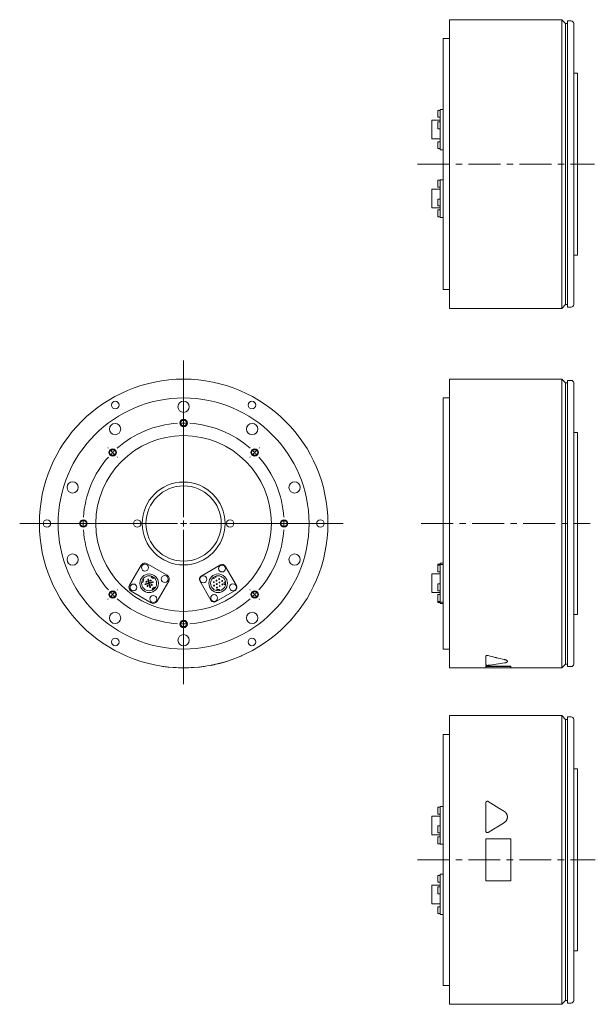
# Model space of a CAD drawing. Header units: millimetres. Extents: x 142 to 1125, y 23 to 815.
# Tile 1 of 2: x 142 to 600, y 23 to 807. Entities that reach past the tile are written whole.
import ezdxf

# ---------------------------------------------------------------- set-up
doc = ezdxf.new("R2010")
doc.units = ezdxf.units.MM
doc.header["$LTSCALE"] = 2
doc.linetypes.add('CENTERX2', pattern=[20.32, 12.7, -2.54, 2.54, -2.54])

# ---------------------------------------------------------------- blocks, each defined once
blk = doc.blocks.new('SW_CENTERMARKSYMBOL_0')
at = {"color": 6, "linetype": 'Continuous', "lineweight": 0}
for p, q in [((0, 5), (0, 129.92)), ((0, 85), (0, 85.5)), ((0, 80), (0, 82.5)), ((0, 80), (0, 77.5)), ((0, 75), (0, 74.5)), ((-60.1, 60.1), (-60.46, 60.46)), ((-56.57, 56.57), (-58.34, 58.34)), ((-56.57, 56.57), (-54.8, 54.8)), ((56.57, 56.57), (54.8, 54.8)), ((56.57, 56.57), (58.34, 58.34)), ((60.1, 60.1), (60.46, 60.46)), ((-53.03, 53.03), (-52.68, 52.68)), ((53.03, 53.03), (52.68, 52.68)), ((-5, 0), (-130.67, 0)), ((-85, 0), (-85.5, 0)), ((-80, 0), (-82.5, 0)), ((-80, 0), (-77.5, 0)), ((-75, 0), (-74.5, 0)), ((0, 0), (-2.5, 0)), ((0, 0), (0, 2.5)), ((0, 0), (0, -2.5)), ((0, 0), (2.5, 0)), ((5, 0), (127.24, 0)), ((75, 0), (74.5, 0)), ((80, 0), (77.5, 0)), ((80, 0), (82.5, 0)), ((85, 0), (85.5, 0)), ((0, -5), (0, -127.96)), ((-56.57, -56.57), (-54.8, -54.8)), ((-53.03, -53.03), (-52.68, -52.68)), ((53.03, -53.03), (52.68, -52.68)), ((56.57, -56.57), (54.8, -54.8)), ((-60.1, -60.1), (-60.46, -60.46)), ((-56.57, -56.57), (-58.34, -58.34)), ((56.57, -56.57), (58.34, -58.34)), ((60.1, -60.1), (60.46, -60.46)), ((0, -75), (0, -74.5)), ((0, -80), (0, -77.5)), ((0, -80), (0, -82.5)), ((0, -85), (0, -85.5))]:
    blk.add_line(p, q, dxfattribs=at)
for start, end in [(93.58099, 131.41901), (90, 91.79049), (88.20951, 90), (48.58099, 86.41901), (135, 136.79049), (133.20951, 135), (45, 46.79049), (43.20951, 45), (138.58099, 176.41901), (3.58099, 41.41901), (178.20951, 180), (180, 181.79049), (0, 1.79049), (358.20951, 0), (183.58099, 221.41901), (318.58099, 356.41901), (223.20951, 225), (315, 316.79049), (225, 226.79049), (228.58099, 266.41901), (273.58099, 311.41901), (313.20951, 315), (268.20951, 270), (270, 271.79049)]:
    blk.add_arc((0, 0), 80, start, end, dxfattribs=at)

msp = doc.modelspace()

# ---------------------------------------------------------------- linework, layer by layer
at = {"color": 7, "linetype": 'Continuous', "lineweight": 15}
for p, q in [((573.65, 807.33), (484.15, 807.33)), ((484.15, 577.33), (484.15, 807.33)), ((576.65, 804.33), (573.65, 807.33)), ((573.65, 577.33), (573.65, 807.33)), ((578.15, 804.33), (576.65, 804.33)), ((576.65, 580.33), (576.65, 804.33)), ((581.15, 806.33), (578.15, 806.33)), ((578.15, 578.33), (578.15, 806.33)), ((583.15, 804.33), (583.15, 580.33)), ((484.15, 792.33), (479.15, 792.33)), ((479.15, 592.33), (479.15, 792.33)), ((586.15, 764.83), (583.15, 764.83)), ((586.15, 619.83), (586.15, 764.83)), ((476.75, 735.05), (474.75, 735.05)), ((474.75, 729.55), (474.75, 735.05)), ((474.75, 729.55), (476.75, 729.55)), ((479.15, 735.9), (476.75, 735.9)), ((476.75, 735.43), (476.75, 735.9)), ((476.75, 726.23), (476.75, 735.43)), ((476.75, 727.23), (470.05, 727.23)), ((470.05, 712.43), (470.05, 727.23)), ((476.75, 725.92), (474.75, 725.92)), ((474.75, 720.42), (474.75, 725.92)), ((476.75, 721.45), (476.75, 726.23)), ((474.75, 720.42), (476.75, 720.42)), ((476.75, 705.51), (476.75, 721.45)), ((470.05, 712.43), (476.75, 712.43)), ((476.75, 710.11), (474.75, 710.11)), ((474.75, 704.61), (474.75, 710.11)), ((474.75, 704.61), (476.75, 704.61)), ((476.75, 703.76), (476.75, 705.51)), ((476.75, 703.76), (479.15, 703.76)), ((476.75, 679.37), (474.75, 679.37)), ((474.75, 673.87), (474.75, 679.37)), ((479.15, 679.79), (476.75, 679.79)), ((476.75, 678.39), (476.75, 679.79)), ((476.75, 662.97), (476.75, 678.39)), ((476.75, 672.23), (470.05, 672.23)), ((470.05, 657.43), (470.05, 672.23)), ((474.75, 673.87), (476.75, 673.87)), ((476.75, 664.42), (474.75, 664.42)), ((474.75, 658.92), (474.75, 664.42)), ((474.75, 658.92), (476.75, 658.92)), ((476.75, 659.15), (476.75, 662.97)), ((476.75, 650.25), (476.75, 659.15)), ((470.05, 657.43), (476.75, 657.43)), ((476.75, 655.79), (474.75, 655.79)), ((474.75, 650.29), (474.75, 655.79)), ((474.75, 650.29), (476.75, 650.29)), ((476.75, 649.87), (476.75, 650.25)), ((476.75, 649.87), (479.15, 649.87)), ((583.15, 619.83), (586.15, 619.83)), ((479.15, 592.33), (484.15, 592.33)), ((484.15, 577.33), (573.65, 577.33)), ((573.65, 577.33), (576.65, 580.33)), ((576.65, 580.33), (578.15, 580.33)), ((578.15, 578.33), (581.15, 578.33)), ((573.65, 520.98), (484.15, 520.98)), ((484.15, 405.98), (484.15, 520.98)), ((576.65, 517.98), (573.65, 520.98)), ((573.65, 405.98), (573.65, 520.98)), ((578.15, 517.98), (576.65, 517.98)), ((576.65, 405.98), (576.65, 517.98)), ((581.15, 519.98), (578.15, 519.98)), ((578.15, 405.98), (578.15, 519.98)), ((583.15, 517.98), (583.15, 293.98)), ((484.15, 505.98), (479.15, 505.98)), ((479.15, 405.98), (479.15, 505.98)), ((586.15, 478.48), (583.15, 478.48)), ((586.15, 405.98), (586.15, 478.48)), ((479.15, 305.98), (479.15, 405.98)), ((484.15, 290.98), (484.15, 405.98)), ((573.65, 290.98), (573.65, 405.98)), ((576.65, 293.98), (576.65, 405.98)), ((578.15, 291.98), (578.15, 405.98)), ((586.15, 333.48), (586.15, 405.98)), ((238.33, 372.66), (229.13, 356.73)), ((259.05, 364.74), (243.11, 373.94)), ((301.59, 372.93), (286.17, 364.03)), ((314.31, 356.49), (305.41, 371.9)), ((476.75, 373.57), (474.75, 373.57)), ((474.75, 372.88), (474.75, 373.57)), ((476.75, 372.88), (474.75, 372.88)), ((474.75, 370.13), (474.75, 372.88)), ((474.75, 367.38), (474.75, 370.13)), ((479.15, 374.41), (476.75, 374.41)), ((476.75, 373.94), (476.75, 374.41)), ((476.75, 373.3), (476.75, 373.94)), ((479.15, 373.3), (476.75, 373.3)), ((476.75, 371.9), (476.75, 373.3)), ((476.75, 356.49), (476.75, 371.9)), ((240.42, 360.98), (239.51, 361.31)), ((239.74, 359.1), (240.42, 360.98)), ((243.63, 361.27), (244.36, 358.56)), ((244.94, 358.71), (244.21, 361.43)), ((246.82, 363.97), (246.34, 363.13)), ((246.34, 363.13), (248.07, 362.13)), ((248.07, 362.13), (248.55, 362.97)), ((295.9, 362.97), (296.39, 362.13)), ((296.39, 362.13), (298.12, 363.13)), ((298.12, 363.13), (297.64, 363.97)), ((476.75, 365.75), (470.05, 365.75)), ((470.05, 358.35), (470.05, 365.75)), ((474.75, 367.38), (476.75, 367.38)), ((238.83, 359.43), (239.74, 359.1)), ((244.36, 358.56), (241.65, 357.83)), ((241.8, 357.25), (244.52, 357.98)), ((244.52, 357.98), (245.24, 355.26)), ((247.66, 359.44), (244.94, 358.71)), ((245.1, 358.13), (247.81, 358.86)), ((245.82, 355.42), (245.1, 358.13)), ((248.68, 355.2), (247.14, 353.91)), ((247.14, 353.91), (247.77, 353.17)), ((249.3, 354.46), (248.68, 355.2)), ((251.13, 344.03), (260.33, 359.96)), ((285.15, 360.2), (294.05, 344.79)), ((298.73, 353.4), (298.73, 352.43)), ((300.73, 353.4), (298.73, 353.4)), ((300.73, 352.43), (300.73, 353.4)), ((304.68, 359.35), (304.68, 357.35)), ((305.64, 359.35), (304.68, 359.35)), ((304.68, 357.35), (305.64, 357.35)), ((470.05, 350.95), (470.05, 358.35)), ((476.75, 357.94), (474.75, 357.94)), ((474.75, 355.19), (474.75, 357.94)), ((474.75, 352.44), (474.75, 355.19)), ((476.75, 352.66), (476.75, 356.49)), ((230.41, 351.95), (246.35, 342.75)), ((297.87, 343.76), (313.29, 352.66)), ((470.05, 350.95), (476.75, 350.95)), ((474.75, 352.44), (476.75, 352.44)), ((476.75, 349.31), (474.75, 349.31)), ((474.75, 346.56), (474.75, 349.31)), ((474.75, 343.81), (474.75, 346.56)), ((476.75, 343.76), (476.75, 352.66)), ((474.75, 343.81), (476.75, 343.81)), ((474.75, 343.12), (474.75, 343.81)), ((474.75, 343.12), (476.75, 343.12)), ((476.75, 343.39), (476.75, 343.76)), ((476.75, 343.39), (479.15, 343.39)), ((476.75, 342.28), (476.75, 343.39)), ((476.75, 342.28), (479.15, 342.28)), ((583.15, 333.48), (586.15, 333.48)), ((479.15, 305.98), (484.15, 305.98)), ((513.15, 300.38), (513.15, 300.29)), ((513.15, 293.19), (513.15, 300.29)), ((255.48, 292.2), (255.46, 292.1)), ((288.98, 292.2), (288.99, 292.1)), ((484.15, 290.98), (513.15, 290.98)), ((513.15, 292.2), (533.15, 292.2)), ((513.15, 292.2), (513.15, 292.1)), ((513.15, 292.1), (533.15, 292.1)), ((513.15, 290.88), (513.15, 292.1)), ((513.15, 290.88), (533.15, 290.88)), ((533.15, 292.2), (533.15, 292.1)), ((533.15, 292.1), (533.15, 290.88)), ((533.15, 290.98), (573.65, 290.98)), ((573.65, 290.98), (576.65, 293.98)), ((576.65, 293.98), (578.15, 293.98)), ((578.15, 291.98), (581.15, 291.98)), ((573.65, 252.93), (484.15, 252.93)), ((484.15, 22.93), (484.15, 252.93)), ((576.65, 249.93), (573.65, 252.93)), ((573.65, 22.93), (573.65, 252.93)), ((581.15, 251.93), (578.15, 251.93)), ((578.15, 23.93), (578.15, 251.93)), ((578.15, 249.93), (576.65, 249.93)), ((576.65, 25.93), (576.65, 249.93)), ((583.15, 25.93), (583.15, 249.93)), ((484.15, 237.93), (479.15, 237.93)), ((479.15, 37.93), (479.15, 237.93)), ((586.15, 210.43), (583.15, 210.43)), ((586.15, 65.43), (586.15, 210.43)), ((513.15, 160.9), (513.15, 183.52)), ((476.75, 172.83), (470.05, 172.83)), ((470.05, 158.03), (470.05, 172.83)), ((476.75, 179.97), (474.75, 179.97)), ((474.75, 174.47), (474.75, 179.97)), ((474.75, 174.47), (476.75, 174.47)), ((479.15, 180.39), (476.75, 180.39)), ((476.75, 178.99), (476.75, 180.39)), ((476.75, 163.57), (476.75, 178.99)), ((476.75, 165.02), (474.75, 165.02)), ((474.75, 159.52), (474.75, 165.02)), ((470.05, 158.03), (476.75, 158.03)), ((474.75, 159.52), (476.75, 159.52)), ((476.75, 159.75), (476.75, 163.57)), ((476.75, 150.85), (476.75, 159.75)), ((513.15, 160.88), (513.15, 160.9)), ((476.75, 156.39), (474.75, 156.39)), ((474.75, 150.89), (474.75, 156.39)), ((474.75, 150.89), (476.75, 150.89)), ((476.75, 150.47), (476.75, 150.85)), ((476.75, 150.47), (479.15, 150.47)), ((513.15, 154.7), (533.15, 154.7)), ((513.15, 121.17), (513.15, 154.7)), ((533.15, 154.7), (533.15, 121.17)), ((476.75, 125.65), (474.75, 125.65)), ((474.75, 120.15), (474.75, 125.65)), ((479.15, 126.5), (476.75, 126.5)), ((476.75, 126.03), (476.75, 126.5)), ((476.75, 116.83), (476.75, 126.03)), ((476.75, 117.83), (470.05, 117.83)), ((470.05, 103.03), (470.05, 117.83)), ((474.75, 120.15), (476.75, 120.15)), ((533.15, 121.17), (513.15, 121.17)), ((476.75, 116.52), (474.75, 116.52)), ((474.75, 111.02), (474.75, 116.52)), ((474.75, 111.02), (476.75, 111.02)), ((476.75, 112.05), (476.75, 116.83)), ((476.75, 96.12), (476.75, 112.05)), ((470.05, 103.03), (476.75, 103.03)), ((476.75, 100.71), (474.75, 100.71)), ((474.75, 95.21), (474.75, 100.71)), ((474.75, 95.21), (476.75, 95.21)), ((476.75, 94.37), (476.75, 96.12)), ((476.75, 94.37), (479.15, 94.37)), ((583.15, 65.43), (586.15, 65.43)), ((479.15, 37.93), (484.15, 37.93)), ((573.65, 22.93), (576.65, 25.93)), ((576.65, 25.93), (578.15, 25.93)), ((578.15, 23.93), (581.15, 23.93)), ((484.15, 22.93), (573.65, 22.93))]:
    msp.add_line(p, q, dxfattribs=at)
at = {"color": 6, "linetype": 'CENTERX2', "lineweight": 0}
for p, q in [((458.79, 692.33), (599.74, 692.33)), ((461.69, 405.98), (596.36, 405.98)), ((458.61, 137.93), (600.4, 137.93))]:
    msp.add_line(p, q, dxfattribs=at)
at = {"color": 7, "linetype": 'Continuous', "lineweight": 15, "flags": 128}
for points in [[(514.98, 184.54), (519.25, 181.91), (523.57, 179.25), (527.92, 176.56)], [(527.92, 167.87), (523.63, 165.22), (519.32, 162.56), (514.98, 159.88)], [(527.92, 167.84), (523.63, 165.2), (519.32, 162.54), (514.98, 159.86)]]:
    msp.add_lwpolyline(points, dxfattribs=at)
at = {"color": 7, "linetype": 'Continuous', "lineweight": 15}
for centre, radius in [((272.23, 405.98), 115), ((272.23, 405.98), 100), ((217.73, 500.37), 3), ((272.23, 498.98), 4.5), ((326.73, 500.37), 3), ((217.56, 481.22), 4.5), ((326.89, 481.22), 4.5), ((272.23, 405.98), 70), ((183.78, 434.72), 4.5), ((272.23, 405.98), 33), ((272.23, 405.98), 30), ((360.68, 434.72), 4.5), ((163.23, 405.98), 3), ((235.23, 405.98), 3), ((309.23, 405.98), 3), ((381.23, 405.98), 3), ((183.78, 377.24), 4.5), ((360.68, 377.24), 4.5), ((241.39, 370.82), 2.75), ((302.89, 370.13), 2.75), ((244.73, 358.35), 7.4), ((244.73, 358.35), 6), ((245.98, 360.51), 0.4), ((257.2, 361.69), 2.75), ((287.94, 361.5), 2.75), ((299.73, 358.35), 7.4), ((299.73, 358.35), 6), ((298.48, 360.51), 0.35), ((300.64, 361.76), 0.35), ((232.26, 355), 2.75), ((242.56, 359.6), 0.4), ((243.48, 356.18), 0.4), ((246.89, 357.1), 0.4), ((296.31, 359.26), 0.35), ((296.48, 356.47), 0.35), ((298.65, 357.72), 0.35), ((298.81, 354.93), 0.35), ((300.81, 358.97), 0.35), ((300.98, 356.18), 0.35), ((302.98, 360.22), 0.35), ((303.14, 357.43), 0.35), ((311.52, 355.19), 2.75), ((248.07, 345.87), 2.75), ((296.57, 346.56), 2.75), ((217.56, 330.74), 4.5), ((326.89, 330.74), 4.5), ((217.73, 311.58), 3), ((272.23, 312.98), 4.5), ((326.73, 311.58), 3)]:
    msp.add_circle(centre, radius, dxfattribs=at)
at = {"color": 6, "linetype": 'Continuous', "lineweight": 15}
for centre in [(272.23, 485.98), (215.66, 462.55), (328.8, 462.55), (192.23, 405.98), (352.23, 405.98), (215.66, 349.41), (328.8, 349.41), (272.23, 325.98)]:
    msp.add_circle(centre, 3, dxfattribs=at)
for centre in [(272.23, 485.98), (215.66, 462.55), (328.8, 462.55), (192.23, 405.98), (352.23, 405.98), (215.66, 349.41), (328.8, 349.41), (272.23, 325.98)]:
    msp.add_circle(centre, 2.46)
at = {"color": 7, "linetype": 'Continuous', "lineweight": 15}
for centre, radius, start, end in [((581.15, 804.33), 2, 0, 90), ((581.15, 580.33), 2, 270, 0), ((581.15, 517.98), 2, 0, 90), ((241.36, 370.91), 3.5, 60, 150), ((302.99, 370.5), 2.8, 30, 120), ((243.92, 361.35), 0.3, 105, 195), ((243.92, 361.35), 0.3, 15, 105), ((257.3, 361.71), 3.5, 330, 60), ((287.57, 361.6), 2.8, 120, 210), ((232.16, 354.98), 3.5, 150, 240), ((241.72, 357.54), 0.3, 105, 195), ((241.72, 357.54), 0.3, 195, 285), ((245.53, 355.34), 0.3, 195, 285), ((245.53, 355.34), 0.3, 285, 15), ((247.73, 359.15), 0.3, 15, 105), ((247.73, 359.15), 0.3, 285, 15), ((311.89, 355.09), 2.8, 300, 30), ((248.1, 345.78), 3.5, 240, 330), ((296.47, 346.19), 2.8, 210, 300), ((272.23, 405.98), 115.1, 281.51154, 293.33378), ((272.23, 405.98), 115.1, 261.62495, 278.37505), ((581.15, 293.98), 2, 270, 0), ((581.15, 249.93), 2, 0, 90), ((581.15, 25.93), 2, 270, 0)]:
    msp.add_arc(centre, radius, start, end, dxfattribs=at)
for centre, ratio, start_param, end_param in [((590.53, 405.98), 0.616389, 4.295443, 4.37017), ((590.53, 405.98), 0.616925, 4.295443, 4.37017), ((479.4, 405.98), 0.616925, 4.904246, 4.975488)]:
    msp.add_ellipse(centre, major_axis=(186.57, 0), ratio=ratio, start_param=start_param, end_param=end_param, dxfattribs=at)
for points, knots in [([(317.82, 300.29), (317.92, 300.33), (318.12, 300.42), (318.41, 300.55), (318.66, 300.66), (318.86, 300.75), (318.98, 300.8), (319, 300.81), (319, 300.81)], [0, 0, 0, 0, 0.177912, 0.35626, 0.534208, 0.711534, 0.889511, 1, 1, 1, 1]), ([(514.98, 300.83), (514.95, 300.84), (514.88, 300.85), (514.78, 300.87), (514.66, 300.89), (514.52, 300.9), (514.3, 300.91), (514.02, 300.9), (513.72, 300.84), (513.47, 300.75), (513.32, 300.66), (513.23, 300.58), (513.18, 300.51), (513.15, 300.45), (513.15, 300.4), (513.15, 300.38)], [0, 0, 0, 0, 0.04215, 0.083934, 0.125742, 0.188498, 0.250923, 0.375881, 0.50072, 0.625074, 0.749837, 0.81223, 0.875083, 0.937455, 1, 1, 1, 1]), ([(513.15, 300.29), (513.15, 300.33), (513.16, 300.38), (513.2, 300.44), (513.21, 300.46), (513.25, 300.5), (513.27, 300.52), (513.32, 300.56), (513.35, 300.58), (513.41, 300.62), (513.45, 300.64), (513.52, 300.67), (513.56, 300.69), (513.62, 300.71), (513.64, 300.72), (513.69, 300.73), (513.71, 300.73), (513.78, 300.75), (513.83, 300.76), (513.92, 300.78), (513.97, 300.79), (514.13, 300.81), (514.24, 300.82), (514.58, 300.82), (514.79, 300.79), (514.98, 300.74)], [0, 0, 0, 0, 0.125, 0.125, 0.1875, 0.1875, 0.25, 0.25, 0.3125, 0.3125, 0.375, 0.375, 0.4375, 0.4375, 0.46875, 0.46875, 0.5, 0.5, 0.5625, 0.5625, 0.625, 0.625, 0.75, 0.75, 1, 1, 1, 1]), ([(294.01, 292.96), (294.02, 292.96), (294.03, 292.96), (294.14, 292.98), (294.33, 293.02), (294.59, 293.07), (294.88, 293.13), (295.09, 293.17), (295.2, 293.19)], [0, 0, 0, 0, 0.100829, 0.280568, 0.460094, 0.639593, 0.819449, 1, 1, 1, 1]), ([(514.98, 292.99), (514.79, 292.97), (514.58, 292.95), (514.26, 292.95), (514.16, 292.96), (513.95, 292.97), (513.85, 292.97), (513.57, 293), (513.42, 293.03), (513.2, 293.11), (513.15, 293.15), (513.15, 293.19)], [0, 0, 0, 0, 0.25, 0.25, 0.375, 0.375, 0.5, 0.5, 0.75, 0.75, 1, 1, 1, 1]), ([(527.92, 297.65), (528.28, 297.55), (528.99, 297.37), (529.76, 297), (530.21, 296.61), (530.4, 296.33), (530.35, 296.2), (530.34, 296.2)], [0, 0, 0, 0, 0.248549, 0.497823, 0.747134, 0.995703, 1, 1, 1, 1]), ([(527.92, 297.55), (528.11, 297.51), (528.29, 297.47), (528.54, 297.39), (528.62, 297.37), (528.74, 297.33), (528.78, 297.32), (528.86, 297.29), (528.9, 297.28), (529.09, 297.21), (529.23, 297.15), (529.42, 297.06), (529.48, 297.03), (529.6, 296.97), (529.65, 296.94), (529.81, 296.84), (529.9, 296.78), (530.02, 296.68), (530.06, 296.64), (530.12, 296.58), (530.15, 296.54), (530.24, 296.44), (530.28, 296.38), (530.33, 296.24), (530.35, 296.17), (530.35, 296.04), (530.34, 295.97), (530.3, 295.88), (530.28, 295.84), (530.25, 295.8), (530.24, 295.78), (530.22, 295.75), (530.2, 295.73), (530.14, 295.65), (530.07, 295.59), (529.95, 295.51), (529.91, 295.48), (529.82, 295.42), (529.77, 295.39), (529.61, 295.31), (529.5, 295.26), (529.3, 295.18), (529.24, 295.16), (529.13, 295.12), (529.1, 295.11), (529.02, 295.09), (528.99, 295.08), (528.64, 294.98), (528.3, 294.9), (527.92, 294.84)], [0, 0, 0, 0, 0.0625, 0.0625, 0.09375, 0.09375, 0.109375, 0.109375, 0.125, 0.125, 0.1875, 0.1875, 0.21875, 0.21875, 0.25, 0.25, 0.3125, 0.3125, 0.34375, 0.34375, 0.375, 0.375, 0.4375, 0.4375, 0.5, 0.5, 0.5625, 0.5625, 0.59375, 0.59375, 0.609375, 0.609375, 0.625, 0.625, 0.6875, 0.6875, 0.71875, 0.71875, 0.75, 0.75, 0.8125, 0.8125, 0.84375, 0.84375, 0.859375, 0.859375, 0.875, 0.875, 1, 1, 1, 1]), ([(513.15, 183.52), (513.15, 183.62), (513.16, 183.72), (513.2, 183.87), (513.21, 183.92), (513.25, 184.01), (513.27, 184.06), (513.32, 184.15), (513.35, 184.2), (513.41, 184.28), (513.45, 184.32), (513.52, 184.39), (513.56, 184.43), (513.62, 184.48), (513.64, 184.49), (513.69, 184.52), (513.71, 184.54), (513.78, 184.58), (513.83, 184.61), (513.92, 184.65), (513.97, 184.67), (514.13, 184.71), (514.24, 184.72), (514.58, 184.72), (514.79, 184.66), (514.98, 184.54)], [0, 0, 0, 0, 0.125, 0.125, 0.1875, 0.1875, 0.25, 0.25, 0.3125, 0.3125, 0.375, 0.375, 0.4375, 0.4375, 0.46875, 0.46875, 0.5, 0.5, 0.5625, 0.5625, 0.625, 0.625, 0.75, 0.75, 1, 1, 1, 1]), ([(527.92, 176.56), (528.11, 176.44), (528.29, 176.32), (528.54, 176.11), (528.62, 176.04), (528.74, 175.93), (528.78, 175.89), (528.86, 175.81), (528.9, 175.77), (529.09, 175.58), (529.23, 175.41), (529.42, 175.15), (529.48, 175.06), (529.6, 174.88), (529.65, 174.79), (529.81, 174.5), (529.9, 174.31), (530.02, 174.01), (530.06, 173.91), (530.12, 173.71), (530.15, 173.6), (530.24, 173.29), (530.28, 173.08), (530.33, 172.66), (530.35, 172.45), (530.35, 172.02), (530.34, 171.81), (530.3, 171.49), (530.28, 171.38), (530.25, 171.22), (530.24, 171.17), (530.22, 171.07), (530.2, 171.01), (530.14, 170.75), (530.07, 170.55), (529.95, 170.24), (529.91, 170.14), (529.82, 169.95), (529.77, 169.85), (529.61, 169.56), (529.5, 169.38), (529.3, 169.12), (529.24, 169.03), (529.13, 168.9), (529.1, 168.86), (529.02, 168.78), (528.99, 168.74), (528.64, 168.38), (528.3, 168.1), (527.92, 167.87)], [0, 0, 0, 0, 0.0625, 0.0625, 0.09375, 0.09375, 0.109375, 0.109375, 0.125, 0.125, 0.1875, 0.1875, 0.21875, 0.21875, 0.25, 0.25, 0.3125, 0.3125, 0.34375, 0.34375, 0.375, 0.375, 0.4375, 0.4375, 0.5, 0.5, 0.5625, 0.5625, 0.59375, 0.59375, 0.609375, 0.609375, 0.625, 0.625, 0.6875, 0.6875, 0.71875, 0.71875, 0.75, 0.75, 0.8125, 0.8125, 0.84375, 0.84375, 0.859375, 0.859375, 0.875, 0.875, 1, 1, 1, 1]), ([(527.92, 167.84), (527.99, 167.88), (528.11, 167.96), (528.29, 168.09), (528.46, 168.22), (528.63, 168.37), (528.79, 168.52), (529.05, 168.78), (529.38, 169.17), (529.73, 169.72), (530.01, 170.31), (530.18, 170.86), (530.28, 171.35), (530.34, 171.78), (530.34, 172.06), (530.35, 172.2)], [0, 0, 0, 0, 0.041713, 0.083324, 0.124913, 0.166562, 0.208351, 0.250359, 0.374956, 0.500202, 0.624985, 0.750365, 0.833493, 0.916524, 1, 1, 1, 1]), ([(514.98, 159.88), (514.79, 159.77), (514.58, 159.71), (514.26, 159.7), (514.16, 159.71), (513.95, 159.76), (513.85, 159.8), (513.57, 159.96), (513.42, 160.12), (513.2, 160.48), (513.15, 160.69), (513.15, 160.9)], [0, 0, 0, 0, 0.25, 0.25, 0.375, 0.375, 0.5, 0.5, 0.75, 0.75, 1, 1, 1, 1]), ([(513.15, 160.88), (513.15, 160.85), (513.15, 160.78), (513.16, 160.67), (513.19, 160.55), (513.24, 160.42), (513.33, 160.23), (513.49, 160.02), (513.75, 159.83), (514.05, 159.71), (514.32, 159.67), (514.53, 159.69), (514.69, 159.73), (514.84, 159.78), (514.93, 159.83), (514.98, 159.86)], [0, 0, 0, 0, 0.041942, 0.083706, 0.125604, 0.188257, 0.250797, 0.37553, 0.500143, 0.625016, 0.749936, 0.812369, 0.875049, 0.937455, 1, 1, 1, 1])]:
    msp.add_open_spline(points, degree=3, knots=knots, dxfattribs=at)

# ---------------------------------------------------------------- block references
at = {"color": 7, "linetype": 'Continuous', "lineweight": 0}
msp.add_blockref('SW_CENTERMARKSYMBOL_0', (272.23, 405.98), dxfattribs=at)

doc.saveas('drawing.dxf')
